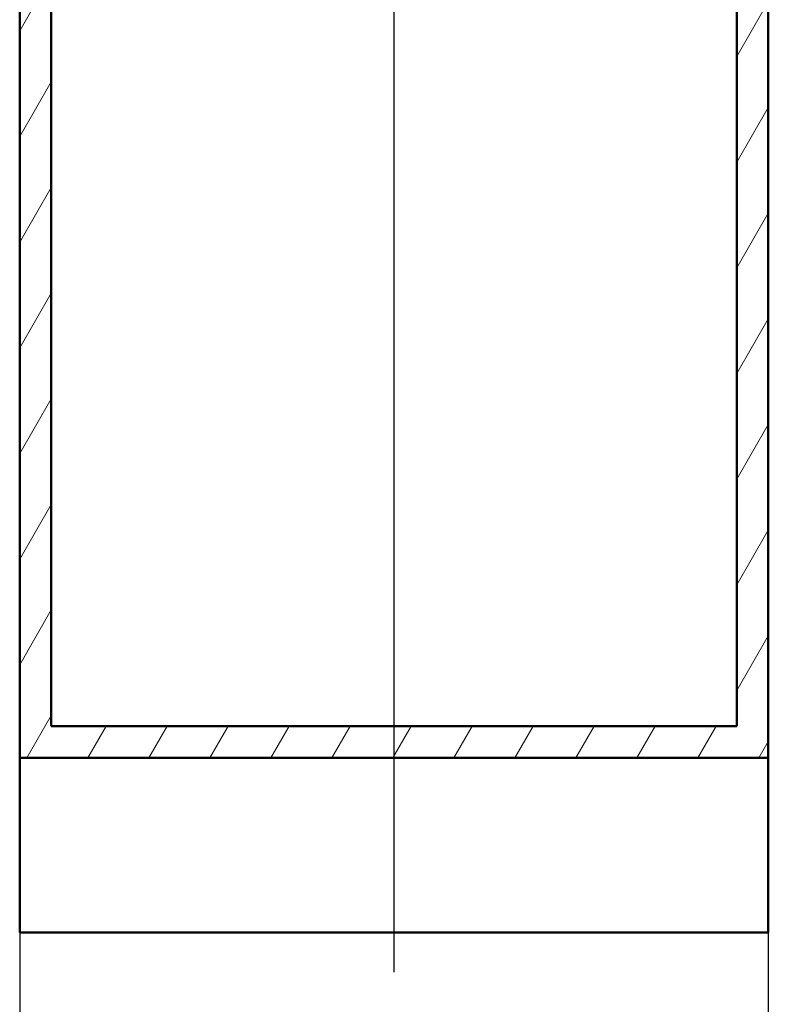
# Model space of a CAD drawing. Header units: millimetres. Extents: x 100 to 2000, y 93 to 3952.
# Tile 2 of 22: x 587 to 1037, y 813 to 1405. Entities that reach past the tile are written whole.
import ezdxf

# ---------------------------------------------------------------- set-up
doc = ezdxf.new("R2010")
doc.units = ezdxf.units.MM
doc.header["$LTSCALE"] = 10
for name, color, linetype, lineweight in [('Centerline(ISO)', 7, 'Continuous', 25), ('Dimensions(ISO)', 7, 'Continuous', 25), ('Hatch', 7, 'Continuous', 9), ('Visible Edges(ISO)', 7, 'Continuous', 50)]:
    doc.layers.add(name, color=color, linetype=linetype, lineweight=lineweight)
doc.styles.add('Text_3.5mm', font='arial.ttf', dxfattribs={"width": 0.9})
doc.dimstyles.new('KS-STANDARD', dxfattribs={"dimscale": 10, "dimtxt": 3.5, "dimasz": 2.5, "dimexe": 3.175, "dimexo": 0, "dimgap": 0.8, "dimtad": 1, "dimdec": 1, "dimrnd": 1e-08, "dimtxsty": 'Text_3.5mm', "dimcen": 0.09, "dimdle": 10, "dimclrd": 7, "dimclre": 7, "dimclrt": 7, "dimadec": 0, "dimazin": 2, "dimtfac": 0.714286, "dimtdec": 4, "dimtmove": 0, "dimatfit": 3, "dimfxl": 1, "dimtolj": 1, "dimlwd": 25, "dimlwe": 25, "dimarcsym": 0})

# ---------------------------------------------------------------- blocks, each defined once
blk = doc.blocks.new('*D7')
at = {"layer": 'Defpoints', "color": 0, "linetype": 'Continuous', "transparency": 16777216}
for p in [(587.41, 856.43), (1037.41, 856.43), (587.41, 741.38)]:
    blk.add_point(p, dxfattribs=at)
at = {"layer": 'Dimensions(ISO)', "color": 7, "linetype": 'Continuous', "lineweight": 25, "transparency": 16777216}
for p, q in [((587.41, 856.43), (587.41, 709.63)), ((1037.41, 856.43), (1037.41, 709.63)), ((1012.41, 741.38), (612.41, 741.38))]:
    blk.add_line(p, q, dxfattribs=at)
at = {"layer": 'Dimensions(ISO)', "color": 7, "linetype": 'Continuous', "transparency": 16777216}
for points in [[(612.41, 745.55), (612.41, 737.21), (587.41, 741.38)], [(1012.41, 745.55), (1012.41, 737.21), (1037.41, 741.38)]]:
    blk.add_solid(points, dxfattribs=at)
at = {"layer": 'Dimensions(ISO)', "color": 7, "linetype": 'Continuous', "lineweight": 25, "transparency": 16777216, "insert": (777.03, 767.25), "char_height": 35, "attachment_point": 4, "style": 'Text_3.5mm'}
blk.add_mtext('\\A1;450', dxfattribs=at)

msp = doc.modelspace()

# ---------------------------------------------------------------- hatches: boundary and pattern name
at = {"layer": 'Hatch'}
h = msp.add_hatch(dxfattribs=at)
h.set_pattern_fill('ANSI31', color=256, scale=254, angle=15, style=0)
h.set_pattern_definition([(60, (0, 0), (-27.4963, 15.875), [])])
h.paths.add_polyline_path([(587.41, 961.43), (1037.41, 961.43), (1037.41, 1723.43), (1018.41, 1723.43), (1018.41, 980.43), (606.41, 980.43), (606.41, 1723.43), (587.41, 1723.43)])

# ---------------------------------------------------------------- linework, layer by layer
at = {"layer": 'Centerline(ISO)', "linetype": 'Continuous'}
msp.add_line((812.41, 832.7), (812.41, 1990.66), dxfattribs=at)
at = {"layer": 'Visible Edges(ISO)'}
for p, q in [((587.41, 1723.43), (587.41, 961.43)), ((606.41, 980.43), (606.41, 1723.43)), ((1018.41, 1723.43), (1018.41, 980.43)), ((1037.41, 961.43), (1037.41, 1723.43)), ((1018.41, 980.43), (606.41, 980.43)), ((587.41, 961.43), (1037.41, 961.43)), ((587.41, 856.43), (587.41, 961.43)), ((1037.41, 961.43), (1037.41, 856.43)), ((1037.41, 856.43), (587.41, 856.43))]:
    msp.add_line(p, q, dxfattribs=at)

# ---------------------------------------------------------------- dimensions: what is measured, and where the dimension line sits
at = {"layer": 'Dimensions(ISO)', "color": 7, "linetype": 'Continuous', "lineweight": 25}
dim = msp.add_linear_dim(base=(587.41, 741.38), p1=(1037.41, 856.43), p2=(587.41, 856.43), dimstyle='KS-STANDARD', override={"dimgap": 0.8, "dimdec": 1, "dimtol": 0, "dimlim": 0, "dimtp": 0, "dimtm": 0, "dimtdec": 4, "dimtofl": 0, "dimatfit": 1}, dxfattribs=at)
dim.commit()
dim.dimension.update_dxf_attribs({"geometry": '*D7', "text_midpoint": (812.41, 741.38), "dimtype": 160})

doc.saveas('drawing.dxf')
